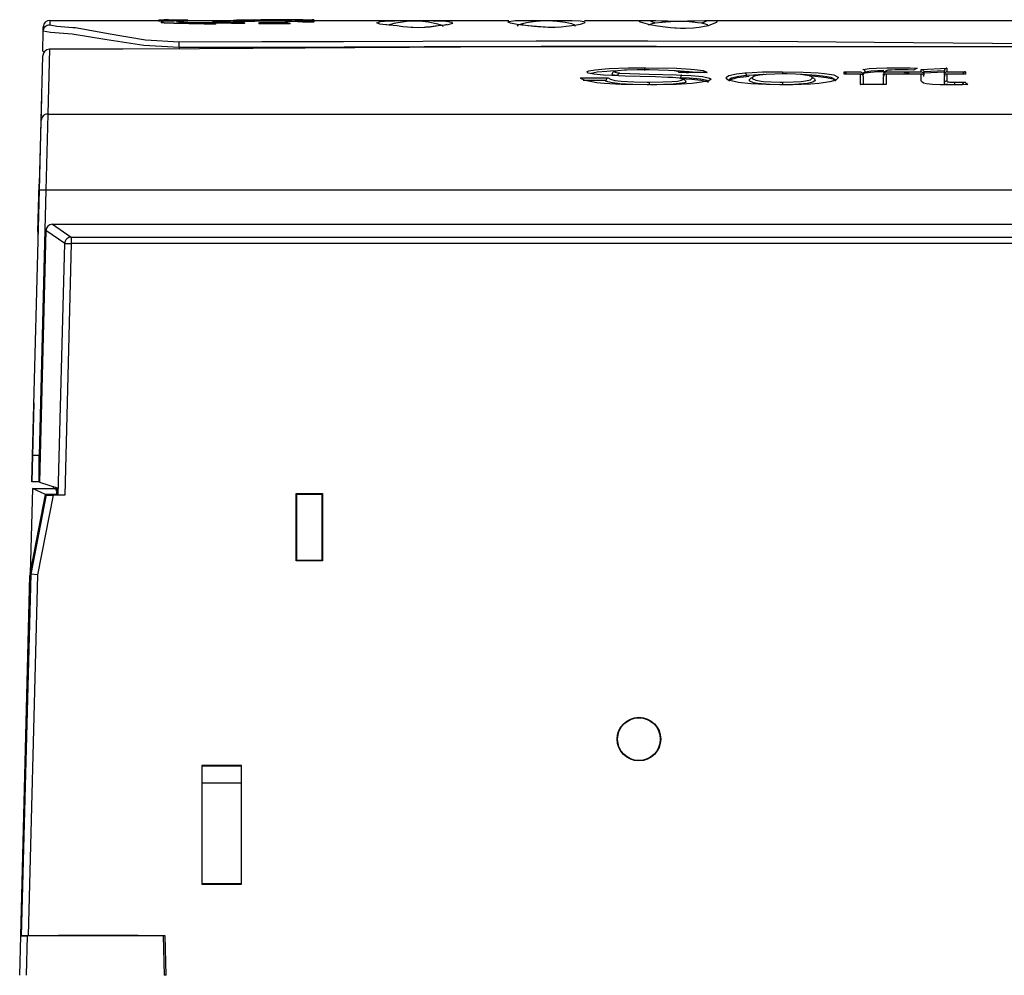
# Model space of a CAD drawing. Extents: x 969 to 1513, y 193 to 842.
# Tile 6 of 14: x 1311 to 1386, y 332 to 405. Entities that reach past the tile are written whole.
import ezdxf

# ---------------------------------------------------------------- set-up
doc = ezdxf.new("R2010")
doc.units = 0
doc.header["$MEASUREMENT"] = 0
doc.layers.get('0').update_dxf_attribs({"linetype": 'CONTINUOUS'})

msp = doc.modelspace()

# ---------------------------------------------------------------- linework, layer by layer
at = {"color": 7, "linetype": 'CONTINUOUS'}
for p, q in [((1312.609, 403.687), (1312.618, 404.022)), ((1313.117, 404.509), (1321.376, 404.509)), ((1321.376, 404.559), (1321.795, 404.559)), ((1321.544, 404.497), (1321.544, 404.447)), ((1321.55, 404.371), (1321.55, 404.321)), ((1321.55, 404.371), (1321.606, 404.36)), ((1321.606, 404.31), (1321.55, 404.321)), ((1321.606, 404.36), (1321.606, 404.31)), ((1321.606, 404.36), (1321.792, 404.346)), ((1321.792, 404.296), (1321.606, 404.31)), ((1321.773, 404.506), (1321.694, 404.513)), ((1321.792, 404.346), (1321.792, 404.296)), ((1321.792, 404.346), (1322.512, 404.319)), ((1322.512, 404.269), (1321.792, 404.296)), ((1322.013, 404.523), (1321.903, 404.532)), ((1322.116, 404.506), (1321.974, 404.504)), ((1321.992, 404.557), (1322.102, 404.559)), ((1321.992, 404.557), (1321.992, 404.525)), ((1322.013, 404.523), (1322.013, 404.504)), ((1322.102, 404.509), (1322.013, 404.508)), ((1322.102, 404.559), (1322.102, 404.509)), ((1322.219, 404.511), (1322.116, 404.506)), ((1322.366, 404.52), (1322.219, 404.511)), ((1322.243, 404.555), (1322.243, 404.513)), ((1322.243, 404.555), (1322.4, 404.555)), ((1322.4, 404.559), (1322.708, 404.559)), ((1322.512, 404.319), (1322.512, 404.269)), ((1322.512, 404.319), (1323.642, 404.289)), ((1323.642, 404.239), (1322.512, 404.269)), ((1322.574, 404.5), (1322.748, 404.512)), ((1322.574, 404.5), (1322.574, 404.45)), ((1322.748, 404.462), (1322.574, 404.45)), ((1322.708, 404.559), (1322.708, 404.558)), ((1323.272, 404.39), (1322.717, 404.392)), ((1322.748, 404.512), (1322.844, 404.516)), ((1322.748, 404.512), (1322.748, 404.462)), ((1322.844, 404.466), (1322.748, 404.462)), ((1322.844, 404.516), (1322.978, 404.517)), ((1322.844, 404.516), (1322.844, 404.466)), ((1322.942, 404.466), (1322.844, 404.466)), ((1322.942, 404.499), (1323.072, 404.488)), ((1322.942, 404.499), (1322.942, 404.449)), ((1323.072, 404.438), (1322.942, 404.449)), ((1323.072, 404.488), (1323.072, 404.438)), ((1323.159, 404.515), (1323.226, 404.509)), ((1323.241, 404.559), (1323.583, 404.559)), ((1323.579, 404.509), (1323.579, 404.459)), ((1323.583, 404.559), (1323.583, 404.559)), ((1323.583, 404.509), (1327.506, 404.509)), ((1323.584, 404.509), (1323.584, 404.559)), ((1323.642, 404.289), (1323.642, 404.239)), ((1323.642, 404.289), (1324.822, 404.265)), ((1324.822, 404.215), (1323.642, 404.239)), ((1323.667, 404.355), (1325.427, 404.339)), ((1325.528, 404.271), (1324.362, 404.3)), ((1324.822, 404.265), (1324.822, 404.215)), ((1324.822, 404.265), (1325.295, 404.259)), ((1325.295, 404.209), (1324.822, 404.215)), ((1325.427, 404.289), (1325.059, 404.292)), ((1325.295, 404.259), (1325.295, 404.209)), ((1325.427, 404.339), (1325.427, 404.289)), ((1325.427, 404.339), (1326.888, 404.321)), ((1326.888, 404.271), (1325.427, 404.289)), ((1325.687, 404.378), (1325.442, 404.377)), ((1325.614, 404.26), (1325.614, 404.21)), ((1326.01, 404.376), (1325.687, 404.378)), ((1325.702, 404.214), (1325.702, 404.264)), ((1326.806, 404.365), (1326.01, 404.376)), ((1327.545, 404.348), (1326.806, 404.365)), ((1326.888, 404.321), (1326.888, 404.271)), ((1327.037, 404.478), (1327.037, 404.428)), ((1327.385, 404.32), (1327.385, 404.27)), ((1327.734, 404.559), (1329.104, 404.559)), ((1327.734, 404.559), (1328.193, 404.557)), ((1327.766, 404.326), (1327.766, 404.276)), ((1327.87, 404.333), (1327.87, 404.282)), ((1328.652, 404.483), (1328.652, 404.433)), ((1328.955, 404.252), (1328.953, 404.257)), ((1328.955, 404.302), (1328.955, 404.252)), ((1329.25, 404.298), (1329.25, 404.248)), ((1329.25, 404.298), (1329.899, 404.297)), ((1329.899, 404.247), (1329.25, 404.248)), ((1330.119, 404.329), (1329.766, 404.328)), ((1329.899, 404.297), (1329.899, 404.247)), ((1329.899, 404.297), (1330.678, 404.294)), ((1330.678, 404.244), (1329.899, 404.247)), ((1330.626, 404.329), (1330.119, 404.329)), ((1330.678, 404.294), (1330.678, 404.244)), ((1331.175, 404.298), (1331.175, 404.248)), ((1331.349, 404.314), (1331.345, 404.315)), ((1331.348, 404.265), (1331.349, 404.264)), ((1331.489, 404.468), (1331.489, 404.418)), ((1331.489, 404.468), (1331.9, 404.448)), ((1331.9, 404.398), (1331.489, 404.418)), ((1331.896, 404.509), (1332.297, 404.509)), ((1331.9, 404.448), (1331.9, 404.398)), ((1332.297, 404.559), (1333.015, 404.559)), ((1333.122, 404.558), (1333.122, 404.508)), ((1333.122, 404.509), (1347.928, 404.509)), ((1333.122, 404.42), (1333.122, 404.37)), ((1337.922, 404.313), (1338.109, 404.39)), ((1347.865, 404.371), (1347.902, 404.431)), ((1353.659, 404.509), (1358.4, 404.509)), ((1363.185, 404.509), (1472.467, 404.509)), ((1312.569, 402.171), (1312.609, 403.687)), ((1472.494, 402.509), (1351.392, 402.509)), ((1312.458, 396.926), (1312.586, 401.828)), ((1312.569, 402.171), (1312.715, 402.142)), ((1313.086, 402.315), (1312.958, 397.407)), ((1317.823, 402.319), (1313.086, 402.315)), ((1317.814, 402.324), (1313.087, 402.322)), ((1322.922, 402.444), (1322.918, 402.335)), ((1355.748, 400.406), (1355.748, 400.405)), ((1355.748, 400.355), (1355.748, 400.405)), ((1356.184, 400.319), (1356.184, 400.317)), ((1362.964, 400.551), (1360.862, 400.551)), ((1362.944, 400.552), (1360.878, 400.552)), ((1365.951, 400.323), (1365.951, 400.322)), ((1365.951, 400.258), (1365.951, 400.322)), ((1365.951, 400.258), (1366.151, 400.272)), ((1373.345, 400.432), (1373.345, 400.603)), ((1373.345, 400.603), (1374.59, 400.603)), ((1374.59, 400.432), (1373.345, 400.432)), ((1374.609, 400.433), (1373.364, 400.433)), ((1374.59, 399.64), (1374.59, 400.432)), ((1374.789, 400.404), (1374.702, 400.404)), ((1374.769, 400.335), (1374.79, 400.335)), ((1374.79, 400.386), (1374.789, 400.404)), ((1374.79, 400.469), (1374.79, 400.386)), ((1374.79, 400.335), (1374.79, 400.386)), ((1374.955, 400.591), (1374.955, 400.591)), ((1374.955, 400.591), (1374.955, 400.589)), ((1374.955, 400.533), (1374.955, 400.589)), ((1376.345, 400.386), (1376.345, 400.455)), ((1376.346, 400.404), (1376.345, 400.386)), ((1376.345, 400.335), (1376.345, 400.386)), ((1376.345, 400.335), (1376.366, 400.335)), ((1376.434, 400.404), (1376.346, 400.404)), ((1378.082, 400.433), (1376.526, 400.433)), ((1376.545, 400.654), (1376.545, 400.603)), ((1376.545, 400.603), (1378.101, 400.603)), ((1376.545, 400.432), (1376.545, 399.64)), ((1378.101, 400.432), (1376.545, 400.432)), ((1378.101, 400.603), (1378.101, 400.432)), ((1378.107, 400.432), (1378.107, 400.603)), ((1378.107, 400.603), (1379.196, 400.603)), ((1379.196, 400.432), (1378.107, 400.432)), ((1379.215, 400.433), (1378.126, 400.433)), ((1378.896, 400.893), (1378.61, 400.742)), ((1379.196, 400.792), (1381.152, 400.889)), ((1379.196, 400.603), (1379.196, 400.792)), ((1379.196, 399.94), (1379.196, 400.432)), ((1379.395, 400.404), (1379.308, 400.404)), ((1379.376, 400.335), (1379.396, 400.335)), ((1379.396, 400.386), (1379.395, 400.404)), ((1380.953, 400.675), (1379.396, 400.598)), ((1379.396, 400.532), (1380.952, 400.61)), ((1379.396, 400.598), (1379.396, 400.583)), ((1379.396, 400.583), (1379.396, 400.386)), ((1379.396, 400.335), (1379.396, 400.386)), ((1380.952, 400.66), (1380.953, 400.675)), ((1380.952, 400.386), (1380.952, 400.66)), ((1380.953, 400.404), (1380.952, 400.386)), ((1380.952, 400.335), (1380.952, 400.386)), ((1380.952, 400.335), (1380.973, 400.335)), ((1381.04, 400.404), (1380.953, 400.404)), ((1382.533, 400.433), (1381.133, 400.433)), ((1381.152, 400.889), (1381.152, 400.603)), ((1381.152, 400.603), (1382.552, 400.603)), ((1382.552, 400.432), (1381.152, 400.432)), ((1381.152, 400.432), (1381.152, 399.934)), ((1382.552, 400.603), (1382.552, 400.432)), ((1353.362, 400.143), (1355.459, 400.143)), ((1355.283, 399.944), (1353.569, 399.944)), ((1355.282, 399.926), (1355.283, 399.944)), ((1355.282, 399.873), (1355.282, 399.926)), ((1360.955, 400.163), (1360.955, 400.164)), ((1361.349, 399.834), (1361.349, 399.836)), ((1361.349, 399.784), (1361.349, 399.834)), ((1366.172, 399.948), (1366.172, 399.948)), ((1366.172, 399.898), (1366.172, 399.948)), ((1371.151, 399.952), (1371.151, 399.953)), ((1371.151, 399.902), (1371.151, 399.952)), ((1376.545, 399.64), (1374.59, 399.64)), ((1376.523, 399.641), (1374.612, 399.641)), ((1374.79, 400.252), (1374.79, 399.641)), ((1376.345, 399.641), (1376.345, 400.252)), ((1380.952, 399.735), (1380.952, 400.252)), ((1380.952, 399.685), (1380.952, 399.735)), ((1382.528, 399.832), (1382.728, 399.642)), ((1312.477, 398.649), (1312.305, 392.081)), ((1312.503, 398.649), (1312.477, 398.649)), ((1312.958, 397.407), (1312.819, 391.634)), ((1312.958, 397.407), (1472.627, 397.407)), ((1312.319, 391.634), (1312.458, 396.926)), ((1312.211, 388.509), (1312.305, 392.081)), ((1312.305, 392.081), (1312.331, 392.081)), ((1311.792, 371.509), (1312.319, 391.634)), ((1312.819, 391.634), (1312.292, 371.509)), ((1472.766, 391.634), (1312.819, 391.634)), ((1313.305, 389.055), (1472.28, 389.055)), ((1313.305, 389.055), (1314.742, 388.08)), ((1312.238, 388.509), (1312.211, 388.509)), ((1312.225, 388.022), (1312.238, 388.509)), ((1312.805, 388.568), (1312.319, 369.508)), ((1314.243, 387.593), (1312.805, 388.568)), ((1313.743, 368.525), (1314.243, 387.593)), ((1314.243, 387.593), (1314.742, 387.58)), ((1314.742, 387.58), (1314.243, 368.52)), ((1314.742, 388.08), (1314.742, 387.58)), ((1314.742, 388.08), (1470.842, 388.08)), ((1470.842, 387.58), (1314.742, 387.58)), ((1311.897, 375.509), (1311.74, 369.509)), ((1311.74, 369.509), (1311.792, 371.509)), ((1312.292, 369.509), (1312.292, 371.509)), ((1311.792, 369.009), (1311.624, 362.56)), ((1312.292, 369.509), (1311.74, 369.509)), ((1311.792, 369.009), (1313.592, 369.009)), ((1312.781, 368.556), (1311.792, 369.009)), ((1312.319, 369.509), (1312.292, 369.509)), ((1312.319, 369.508), (1313.667, 369.055)), ((1313.392, 369.009), (1313.394, 369.147)), ((1313.591, 368.867), (1313.593, 369.08)), ((1313.654, 368.555), (1313.667, 369.055)), ((1312.783, 368.555), (1311.599, 362.423)), ((1311.624, 362.56), (1312.781, 368.556)), ((1311.689, 362.531), (1312.848, 368.525)), ((1313.357, 368.52), (1312.187, 362.476)), ((1313.654, 368.556), (1312.781, 368.556)), ((1312.848, 368.525), (1312.783, 368.555)), ((1312.783, 368.555), (1313.654, 368.555)), ((1314.243, 368.52), (1313.357, 368.52)), ((1313.662, 368.867), (1313.591, 368.867)), ((1313.743, 368.525), (1313.654, 368.555)), ((1331.792, 368.643), (1331.827, 368.608)), ((1331.792, 363.543), (1331.792, 368.643)), ((1331.792, 368.643), (1333.792, 368.643)), ((1331.827, 368.608), (1331.826, 363.576)), ((1331.827, 368.608), (1331.854, 368.581)), ((1331.827, 368.579), (1333.758, 368.579)), ((1333.758, 368.556), (1331.827, 368.556)), ((1331.854, 368.579), (1331.854, 368.581)), ((1331.854, 368.581), (1333.731, 368.581)), ((1333.758, 368.608), (1333.731, 368.581)), ((1333.731, 368.581), (1333.731, 368.579)), ((1333.792, 368.643), (1333.758, 368.608)), ((1333.759, 363.576), (1333.758, 368.608)), ((1333.792, 368.643), (1333.792, 363.543)), ((1331.826, 363.576), (1331.792, 363.543)), ((1333.792, 363.543), (1331.792, 363.543)), ((1331.826, 363.576), (1333.759, 363.576)), ((1333.759, 363.576), (1333.792, 363.543)), ((1310.904, 335.136), (1311.599, 362.423)), ((1310.971, 335.113), (1311.689, 362.531)), ((1312.187, 362.476), (1311.471, 335.109)), ((1311.599, 362.423), (1311.689, 362.531)), ((1311.624, 362.56), (1311.623, 362.546)), ((1311.689, 362.531), (1311.689, 362.531)), ((1312.187, 362.476), (1311.689, 362.531)), ((1324.675, 347.993), (1324.649, 348.019)), ((1327.649, 348.019), (1324.649, 348.019)), ((1324.649, 348.019), (1324.649, 339.019)), ((1324.675, 339.045), (1324.675, 347.993)), ((1324.675, 347.993), (1327.623, 347.993)), ((1327.623, 347.993), (1327.649, 348.019)), ((1327.623, 347.993), (1327.623, 339.045)), ((1327.649, 339.019), (1327.649, 348.019)), ((1324.675, 346.709), (1327.623, 346.709)), ((1324.675, 339.045), (1324.649, 339.019)), ((1327.623, 339.045), (1324.675, 339.045)), ((1327.623, 339.045), (1327.649, 339.019)), ((1324.649, 339.019), (1327.649, 339.019)), ((1310.826, 332.109), (1310.905, 335.109)), ((1310.904, 335.136), (1310.971, 335.113)), ((1310.905, 335.135), (1310.905, 335.109)), ((1310.905, 335.109), (1311.405, 335.109)), ((1311.405, 335.109), (1311.326, 332.109)), ((1311.471, 335.109), (1311.405, 335.109)), ((1313.767, 335.109), (1311.471, 335.109)), ((1313.766, 335.129), (1313.777, 335.119)), ((1313.766, 335.129), (1313.767, 335.109)), ((1319.818, 335.129), (1313.766, 335.129)), ((1313.767, 335.109), (1313.777, 335.119)), ((1319.818, 335.109), (1313.767, 335.109)), ((1313.777, 335.109), (1313.777, 335.119)), ((1319.808, 335.119), (1313.777, 335.119)), ((1319.818, 335.129), (1319.808, 335.119)), ((1319.808, 335.109), (1319.808, 335.119)), ((1319.808, 335.119), (1319.818, 335.109)), ((1319.818, 335.109), (1319.818, 335.129)), ((1321.848, 335.109), (1319.818, 335.109)), ((1321.714, 335.109), (1321.792, 332.109)), ((1321.926, 332.109), (1321.848, 335.109)), ((1321.926, 332.109), (1321.792, 332.109))]:
    msp.add_line(p, q, dxfattribs=at)
at = {"color": 7, "linetype": 'CONTINUOUS', "flags": 128}
for points in [[(1312.609, 403.687), (1312.621, 403.782), (1312.65, 403.874), (1312.697, 403.958), (1312.759, 404.031), (1312.835, 404.092), (1312.92, 404.136), (1313.012, 404.164), (1313.108, 404.173)], [(1313.117, 404.509), (1313.115, 404.409), (1313.108, 404.173)], [(1313.108, 404.173), (1313.64, 404.069), (1314.867, 403.978), (1315.054, 403.964), (1315.054, 403.964)], [(1321.544, 404.447), (1321.338, 404.46), (1321.341, 404.463)], [(1321.341, 404.513), (1321.465, 404.5), (1321.544, 404.497)], [(1321.341, 404.463), (1321.379, 404.47), (1321.546, 404.476)], [(1321.903, 404.532), (1321.652, 404.529), (1321.451, 404.524), (1321.416, 404.521)], [(1321.544, 404.497), (1321.762, 404.493), (1321.885, 404.492), (1322.029, 404.491), (1322.05, 404.491)], [(1322.05, 404.441), (1321.909, 404.442), (1321.785, 404.443), (1321.638, 404.445), (1321.544, 404.447)], [(1321.695, 404.38), (1321.583, 404.375), (1321.55, 404.371)], [(1321.694, 404.513), (1321.758, 404.519), (1321.846, 404.521), (1321.974, 404.523), (1322.013, 404.523)], [(1321.739, 404.558), (1321.748, 404.558), (1321.992, 404.557)], [(1322.102, 404.559), (1321.859, 404.559), (1321.795, 404.559)], [(1322.363, 404.444), (1322.274, 404.442), (1322.157, 404.441), (1322.05, 404.441)], [(1322.102, 404.555), (1322.219, 404.555), (1322.243, 404.555)], [(1322.574, 404.45), (1322.417, 404.445), (1322.363, 404.444)], [(1322.568, 404.557), (1322.855, 404.557), (1323.111, 404.557), (1323.308, 404.558)], [(1322.888, 404.526), (1322.757, 404.526), (1322.642, 404.525), (1322.571, 404.525)], [(1322.708, 404.558), (1322.884, 404.558), (1323.013, 404.559), (1323.112, 404.559), (1323.199, 404.559), (1323.241, 404.559)], [(1323.373, 404.522), (1323.154, 404.525), (1323.038, 404.526), (1322.904, 404.526), (1322.888, 404.526)], [(1322.892, 404.351), (1322.917, 404.354), (1322.953, 404.356), (1323.008, 404.357), (1323.079, 404.357)], [(1323.334, 404.33), (1323.132, 404.337), (1322.983, 404.344), (1322.892, 404.351)], [(1323.219, 404.508), (1323.199, 404.505), (1323.049, 404.5), (1322.942, 404.499)], [(1323.072, 404.488), (1323.339, 404.493), (1323.531, 404.501), (1323.579, 404.509)], [(1323.579, 404.459), (1323.548, 404.453), (1323.463, 404.447), (1323.205, 404.44), (1323.072, 404.438)], [(1323.079, 404.357), (1323.503, 404.356), (1323.667, 404.355)], [(1323.308, 404.558), (1323.553, 404.559), (1323.583, 404.559)], [(1323.579, 404.509), (1323.481, 404.519), (1323.373, 404.522)], [(1325.295, 404.259), (1325.445, 404.259), (1325.593, 404.26), (1325.614, 404.26)], [(1325.614, 404.21), (1325.468, 404.209), (1325.317, 404.209), (1325.295, 404.209)], [(1325.614, 404.26), (1325.659, 404.261), (1325.689, 404.262), (1325.702, 404.263), (1325.701, 404.264)], [(1325.7, 404.214), (1325.699, 404.213), (1325.679, 404.211), (1325.643, 404.21), (1325.614, 404.21)], [(1326.888, 404.321), (1327.105, 404.319), (1327.33, 404.32), (1327.385, 404.32)], [(1327.385, 404.27), (1327.162, 404.269), (1326.941, 404.27), (1326.888, 404.271)], [(1327.037, 404.521), (1327.276, 404.551), (1327.734, 404.559)], [(1328.193, 404.525), (1327.593, 404.512), (1327.208, 404.497), (1327.037, 404.478)], [(1327.037, 404.478), (1327.098, 404.47), (1327.167, 404.468), (1327.241, 404.466), (1327.323, 404.466), (1327.415, 404.465), (1327.549, 404.466), (1327.766, 404.467), (1328.301, 404.475), (1328.652, 404.483)], [(1328.652, 404.433), (1327.784, 404.418), (1327.521, 404.416), (1327.412, 404.415), (1327.304, 404.416), (1327.222, 404.417), (1327.145, 404.418), (1327.071, 404.422), (1327.037, 404.428)], [(1327.385, 404.32), (1327.623, 404.323), (1327.766, 404.326)], [(1327.766, 404.276), (1327.567, 404.272), (1327.385, 404.27)], [(1327.87, 404.333), (1327.733, 404.342), (1327.545, 404.348)], [(1327.766, 404.326), (1327.843, 404.329), (1327.87, 404.333)], [(1327.87, 404.282), (1327.843, 404.279), (1327.766, 404.276)], [(1328.193, 404.557), (1328.67, 404.544), (1328.585, 404.535), (1328.311, 404.527), (1328.193, 404.525)], [(1328.652, 404.483), (1329.204, 404.491), (1329.546, 404.493), (1329.929, 404.494), (1330.264, 404.492), (1330.661, 404.489), (1331.136, 404.48), (1331.489, 404.468)], [(1331.489, 404.418), (1330.965, 404.434), (1330.626, 404.439), (1330.196, 404.443), (1329.852, 404.444), (1329.507, 404.443), (1329.131, 404.44), (1328.652, 404.433)], [(1329.009, 404.312), (1328.948, 404.306), (1328.955, 404.302)], [(1328.955, 404.302), (1328.981, 404.3), (1329.025, 404.299), (1329.099, 404.298), (1329.25, 404.298)], [(1329.25, 404.248), (1329.101, 404.248), (1329.034, 404.249), (1328.98, 404.25), (1328.955, 404.252)], [(1329.323, 404.323), (1329.07, 404.315), (1329.009, 404.312)], [(1331.66, 404.558), (1331.277, 404.557), (1330.975, 404.557), (1330.629, 404.557), (1330.323, 404.557), (1329.95, 404.557), (1329.481, 404.558), (1329.104, 404.559)], [(1329.766, 404.328), (1329.428, 404.325), (1329.323, 404.323)], [(1331.188, 404.324), (1330.918, 404.328), (1330.626, 404.329)], [(1330.678, 404.294), (1330.837, 404.293), (1330.988, 404.294), (1331.115, 404.296), (1331.175, 404.298)], [(1331.175, 404.248), (1331.071, 404.245), (1330.933, 404.244), (1330.777, 404.243), (1330.678, 404.244)], [(1331.175, 404.298), (1331.323, 404.307), (1331.349, 404.314)], [(1331.349, 404.264), (1331.293, 404.254), (1331.175, 404.248)], [(1331.188, 404.274), (1331.296, 404.271), (1331.347, 404.266)], [(1332.297, 404.559), (1331.796, 404.558), (1331.66, 404.558)], [(1332.113, 404.498), (1331.777, 404.514), (1331.697, 404.526), (1331.819, 404.536), (1332.113, 404.542)], [(1331.9, 404.448), (1332.61, 404.417), (1332.763, 404.413), (1332.858, 404.411), (1332.9, 404.41), (1332.948, 404.41), (1332.979, 404.41), (1333.008, 404.41), (1333.037, 404.411), (1333.071, 404.412), (1333.116, 404.417), (1333.122, 404.42)], [(1333.122, 404.37), (1333.104, 404.365), (1333.069, 404.362), (1333.047, 404.361), (1333.015, 404.36), (1332.988, 404.36), (1332.956, 404.36), (1332.918, 404.36), (1332.86, 404.361), (1332.719, 404.364), (1332.287, 404.38), (1331.9, 404.398)], [(1332.113, 404.542), (1332.66, 404.55), (1332.985, 404.555), (1333.122, 404.558)], [(1333.122, 404.42), (1332.988, 404.446), (1332.718, 404.469), (1332.113, 404.498)], [(1333.122, 404.508), (1332.984, 404.505), (1332.658, 404.499), (1332.22, 404.493)], [(1333.122, 404.558), (1333.075, 404.559), (1333.015, 404.559)], [(1340.525, 403.964), (1340.524, 403.964), (1340.232, 403.989), (1339.888, 404.027), (1339.454, 404.082), (1338.827, 404.139), (1338.149, 404.229), (1337.922, 404.313)], [(1338.109, 404.39), (1338.193, 404.424), (1338.804, 404.466), (1339.246, 404.478), (1339.931, 404.488), (1340.323, 404.491), (1340.634, 404.492), (1340.967, 404.492), (1341.248, 404.491), (1341.642, 404.488), (1342.192, 404.48), (1342.776, 404.463), (1343.146, 404.441), (1343.563, 404.379), (1343.569, 404.372)], [(1338.911, 404.135), (1338.637, 404.164), (1338.356, 404.206), (1338.356, 404.205)], [(1342.946, 404.009), (1342.88, 404.109), (1342.539, 404.226), (1341.8, 404.374), (1341.396, 404.425), (1341.115, 404.447), (1340.915, 404.454), (1340.755, 404.456), (1340.681, 404.455), (1340.46, 404.446), (1340.18, 404.425), (1339.675, 404.357), (1339.334, 404.295), (1338.843, 404.176), (1338.798, 404.147)], [(1343.569, 404.372), (1343.65, 404.283), (1343.294, 404.177), (1342.559, 404.084), (1341.969, 403.998), (1341.569, 403.961), (1341.569, 403.961), (1341.569, 403.961)], [(1343.223, 404.185), (1343.223, 404.186), (1343.069, 404.156), (1342.817, 404.127), (1342.329, 404.067), (1341.826, 404.002), (1341.64, 403.987)], [(1353.629, 404.423), (1353.695, 404.324), (1353.321, 404.185), (1352.928, 404.116), (1352.282, 404.037), (1351.888, 403.992), (1351.335, 403.956), (1350.91, 403.96), (1350.517, 403.984), (1350.133, 404.022), (1349.829, 404.055), (1349.417, 404.094), (1348.545, 404.195), (1348.051, 404.291), (1347.865, 404.371), (1347.865, 404.371)], [(1347.902, 404.431), (1347.903, 404.433), (1348.427, 404.49), (1348.894, 404.503), (1349.682, 404.508), (1350.102, 404.509), (1350.449, 404.509), (1350.764, 404.509), (1351.084, 404.509), (1351.442, 404.509), (1351.911, 404.508), (1352.716, 404.502), (1353.334, 404.476), (1353.625, 404.429), (1353.629, 404.423)], [(1352.981, 404.045), (1352.931, 404.15), (1352.694, 404.235), (1352.199, 404.338), (1351.592, 404.426), (1351.253, 404.456), (1350.999, 404.469), (1350.832, 404.472), (1350.773, 404.472), (1350.597, 404.469), (1350.549, 404.468), (1350.303, 404.454), (1349.999, 404.426), (1349.405, 404.342), (1349.034, 404.272), (1348.601, 404.145), (1348.567, 404.079), (1348.567, 404.079)], [(1351.717, 403.998), (1351.425, 403.976), (1351.031, 403.969), (1350.686, 403.982), (1350.354, 404.007), (1350.025, 404.04), (1349.699, 404.072), (1349.354, 404.102), (1349.028, 404.136), (1348.91, 404.152)], [(1357.916, 404.376), (1357.821, 404.408), (1357.884, 404.486), (1358.11, 404.505), (1358.4, 404.509)], [(1363.48, 404.26), (1363.052, 404.101), (1362.35, 403.967), (1361.923, 403.925), (1361.328, 403.893), (1360.949, 403.896), (1360.614, 403.913), (1360.524, 403.92), (1360.173, 403.95), (1359.792, 403.989), (1359.201, 404.071), (1358.623, 404.176), (1358.261, 404.261), (1357.916, 404.376)], [(1358.4, 404.509), (1359.084, 404.492), (1359.464, 404.479), (1359.982, 404.465), (1360.326, 404.459), (1360.729, 404.456), (1361.095, 404.457), (1361.477, 404.463), (1361.969, 404.474), (1362.782, 404.501), (1363.185, 404.509), (1363.185, 404.509)], [(1358.4, 404.509), (1358.483, 404.505), (1358.565, 404.494), (1358.646, 404.476), (1358.725, 404.452), (1358.802, 404.42), (1358.876, 404.382), (1358.947, 404.337), (1359.013, 404.287)], [(1359.013, 404.287), (1358.775, 404.244), (1358.493, 404.132)], [(1362.571, 404.287), (1362.251, 404.33), (1361.635, 404.388), (1361.278, 404.41), (1361.006, 404.419), (1360.824, 404.421), (1360.747, 404.421), (1360.555, 404.418), (1360.462, 404.416), (1360.217, 404.405), (1359.837, 404.379), (1359.551, 404.353), (1359.013, 404.287)], [(1362.571, 404.287), (1362.638, 404.337), (1362.709, 404.382), (1362.783, 404.42), (1362.859, 404.452), (1362.939, 404.476), (1363.02, 404.494), (1363.102, 404.505), (1363.185, 404.509)], [(1362.997, 404.114), (1363.02, 404.172), (1362.571, 404.287)], [(1363.185, 404.509), (1363.185, 404.509), (1363.731, 404.466), (1363.682, 404.335), (1363.48, 404.26)], [(1322.922, 402.444), (1320.246, 402.595), (1317.272, 403.053), (1314.798, 403.466), (1313.171, 403.583), (1312.609, 403.687)], [(1315.054, 403.964), (1315.054, 403.964), (1315.187, 403.951), (1317.537, 403.519), (1320.365, 403.044), (1322.912, 402.89)], [(1341.569, 403.961), (1341.569, 403.961), (1341.499, 403.956), (1341.039, 403.944), (1340.634, 403.957), (1340.525, 403.964), (1340.525, 403.964)], [(1351.392, 402.508), (1348.414, 402.505), (1344.261, 402.488), (1340.388, 402.462), (1336.236, 402.426), (1332.469, 402.394), (1328.531, 402.364), (1324.451, 402.34), (1318.68, 402.32), (1317.823, 402.319)], [(1322.912, 402.89), (1329.183, 402.896), (1335.376, 402.916), (1341.4, 402.941), (1350.001, 402.964), (1358.474, 402.958), (1366.968, 402.922), (1375.629, 402.856), (1384.614, 402.782), (1393.764, 402.727), (1403.032, 402.691), (1412.373, 402.678), (1422.151, 402.679), (1431.892, 402.691), (1441.538, 402.723), (1456.24, 402.808), (1461.083, 402.829), (1465.917, 402.847), (1470.871, 402.873)], [(1322.922, 402.444), (1322.922, 402.513), (1322.921, 402.581), (1322.92, 402.646), (1322.919, 402.707), (1322.918, 402.763), (1322.916, 402.813), (1322.914, 402.855), (1322.912, 402.89)], [(1362.781, 402.509), (1359.129, 402.524), (1350.376, 402.528), (1341.495, 402.501), (1335.444, 402.472), (1329.222, 402.45), (1322.922, 402.444)], [(1313.086, 402.314), (1313.086, 402.315), (1313.086, 402.315), (1313.086, 402.315)], [(1353.837, 400.594), (1353.978, 400.682), (1354.459, 400.77), (1355.234, 400.838), (1355.528, 400.854), (1356.98, 400.899), (1358.249, 400.909)], [(1355.737, 400.323), (1355.107, 400.361), (1354.376, 400.431), (1353.952, 400.516), (1353.837, 400.594)], [(1356.163, 400.672), (1355.626, 400.655), (1355.349, 400.638), (1354.622, 400.571), (1354.169, 400.483), (1354.157, 400.475)], [(1359.978, 400.186), (1359.056, 400.217), (1357.875, 400.249), (1356.752, 400.282), (1355.737, 400.323)], [(1355.949, 400.605), (1355.938, 400.604), (1355.905, 400.6), (1355.843, 400.575), (1355.793, 400.53), (1355.76, 400.472), (1355.748, 400.406)], [(1356.184, 400.317), (1356.183, 400.317), (1356.115, 400.324), (1355.915, 400.347), (1355.8, 400.371), (1355.752, 400.399), (1355.748, 400.406)], [(1358.316, 400.752), (1357.649, 400.748), (1356.873, 400.73), (1356.683, 400.721), (1356.203, 400.68), (1356.005, 400.642), (1355.949, 400.605)], [(1355.949, 400.605), (1355.952, 400.598), (1355.993, 400.57), (1356.093, 400.546), (1356.264, 400.523), (1356.322, 400.517)], [(1356.322, 400.517), (1356.316, 400.516), (1356.301, 400.513), (1356.257, 400.487), (1356.22, 400.443), (1356.195, 400.385), (1356.184, 400.319)], [(1356.322, 400.517), (1357.102, 400.478), (1358.567, 400.436), (1360.648, 400.378), (1361.036, 400.362)], [(1358.25, 400.71), (1358.25, 400.776), (1358.25, 400.835), (1358.25, 400.88), (1358.249, 400.905), (1358.249, 400.908), (1358.249, 400.909)], [(1358.249, 400.909), (1358.311, 400.909), (1360.638, 400.872), (1361.731, 400.814), (1362.012, 400.79), (1362.656, 400.698), (1362.934, 400.59), (1362.964, 400.551)], [(1360.862, 400.551), (1360.731, 400.62), (1360.458, 400.674), (1360.044, 400.713), (1359.279, 400.743), (1358.556, 400.751), (1358.316, 400.752)], [(1362.118, 400.552), (1361.864, 400.591), (1361.599, 400.615), (1360.561, 400.673), (1360.45, 400.675)], [(1360.787, 400.591), (1361.361, 400.568), (1361.539, 400.552)], [(1361.036, 400.362), (1361.03, 400.361), (1361.025, 400.358), (1360.999, 400.333), (1360.978, 400.288), (1360.962, 400.23), (1360.955, 400.164)], [(1361.036, 400.362), (1361.742, 400.325), (1362.617, 400.245), (1363.146, 400.136), (1363.259, 400.053), (1363.261, 400.042)], [(1362.944, 400.55), (1362.962, 400.551), (1362.964, 400.551)], [(1364.416, 400.146), (1364.433, 400.2), (1364.599, 400.316), (1365.19, 400.452), (1365.818, 400.521)], [(1365.951, 400.322), (1365.357, 400.253), (1364.793, 400.117), (1364.633, 400.001), (1364.616, 399.948), (1364.616, 399.948)], [(1364.616, 399.897), (1364.678, 399.999), (1365.228, 400.172), (1365.951, 400.258)], [(1365.818, 400.521), (1366.387, 400.561), (1367.155, 400.595), (1367.916, 400.613), (1368.667, 400.618)], [(1365.951, 400.323), (1365.94, 400.389), (1365.916, 400.447), (1365.88, 400.492), (1365.838, 400.517), (1365.826, 400.52), (1365.818, 400.521)], [(1367.294, 400.398), (1367.221, 400.396), (1366.491, 400.362), (1365.951, 400.323), (1365.951, 400.323), (1365.951, 400.323)], [(1368.666, 400.447), (1368.1, 400.441), (1367.444, 400.412), (1366.927, 400.363), (1366.52, 400.277), (1366.372, 400.147)], [(1368.667, 400.618), (1368.667, 400.616), (1368.667, 400.614), (1368.667, 400.588), (1368.666, 400.544), (1368.666, 400.485), (1368.666, 400.419)], [(1370.951, 400.152), (1370.95, 400.156), (1370.826, 400.269), (1370.544, 400.34), (1370.049, 400.399), (1369.674, 400.424), (1369.029, 400.444), (1368.666, 400.447)], [(1368.667, 400.618), (1370.244, 400.593), (1371.376, 400.531), (1371.859, 400.485), (1372.568, 400.368), (1372.899, 400.192), (1372.906, 400.159)], [(1372.706, 399.961), (1372.706, 399.961), (1372.699, 399.993), (1372.381, 400.169), (1371.707, 400.286), (1371.247, 400.332), (1370.175, 400.394), (1370.074, 400.396)], [(1370.716, 400.297), (1371.187, 400.272), (1372.006, 400.185), (1372.521, 400.068), (1372.706, 399.91)], [(1373.345, 400.603), (1373.347, 400.603), (1373.38, 400.597), (1373.458, 400.558), (1373.507, 400.506), (1373.531, 400.459), (1373.538, 400.433)], [(1373.345, 400.432), (1373.347, 400.432), (1373.364, 400.431)], [(1374.59, 400.603), (1374.592, 400.603), (1374.624, 400.597), (1374.703, 400.558), (1374.752, 400.506), (1374.776, 400.459), (1374.789, 400.404)], [(1374.59, 400.432), (1374.592, 400.432), (1374.657, 400.427), (1374.724, 400.393), (1374.764, 400.347), (1374.783, 400.303), (1374.79, 400.252)], [(1374.769, 400.789), (1374.787, 400.793), (1375.242, 400.85), (1375.812, 400.885), (1376.602, 400.905), (1377.288, 400.909)], [(1374.955, 400.591), (1374.942, 400.657), (1374.91, 400.715), (1374.862, 400.76), (1374.803, 400.785), (1374.777, 400.789), (1374.769, 400.789)], [(1374.955, 400.589), (1374.955, 400.589), (1374.87, 400.562), (1374.821, 400.531), (1374.795, 400.497), (1374.79, 400.469)], [(1374.79, 400.419), (1374.796, 400.448), (1374.819, 400.477), (1374.865, 400.506), (1374.955, 400.533)], [(1376.352, 400.698), (1375.901, 400.686), (1375.379, 400.651), (1374.955, 400.591), (1374.955, 400.591), (1374.955, 400.591)], [(1374.955, 400.533), (1375.353, 400.586), (1375.944, 400.622), (1376.452, 400.634)], [(1376.545, 400.432), (1376.543, 400.432), (1376.478, 400.427), (1376.411, 400.393), (1376.371, 400.347), (1376.352, 400.303), (1376.345, 400.252)], [(1376.346, 400.404), (1376.359, 400.459), (1376.383, 400.506), (1376.432, 400.558), (1376.511, 400.597), (1376.543, 400.603), (1376.545, 400.603)], [(1377.552, 400.752), (1377.284, 400.751), (1376.943, 400.744), (1376.747, 400.733), (1376.593, 400.71), (1376.479, 400.669), (1376.349, 400.499)], [(1377.575, 400.752), (1377.229, 400.75), (1376.952, 400.743), (1376.774, 400.734), (1376.668, 400.721), (1376.568, 400.688), (1376.545, 400.654)], [(1377.288, 400.909), (1377.47, 400.909), (1378.002, 400.906), (1378.357, 400.901), (1378.709, 400.896), (1378.896, 400.893)], [(1378.61, 400.742), (1378.215, 400.748), (1377.993, 400.75), (1377.768, 400.751), (1377.575, 400.752)], [(1377.909, 400.433), (1377.915, 400.459), (1377.939, 400.506), (1377.988, 400.558), (1378.067, 400.597), (1378.099, 400.603), (1378.101, 400.603)], [(1378.101, 400.432), (1378.099, 400.432), (1378.082, 400.431)], [(1378.107, 400.603), (1378.109, 400.603), (1378.142, 400.597), (1378.22, 400.558), (1378.269, 400.506), (1378.294, 400.459), (1378.3, 400.433)], [(1378.126, 400.431), (1378.109, 400.432), (1378.107, 400.432)], [(1379.196, 400.792), (1379.199, 400.792), (1379.259, 400.779), (1379.317, 400.746), (1379.358, 400.701), (1379.385, 400.649), (1379.396, 400.598)], [(1379.196, 400.603), (1379.198, 400.603), (1379.231, 400.597), (1379.309, 400.558), (1379.358, 400.506), (1379.383, 400.459), (1379.395, 400.404)], [(1379.396, 400.252), (1379.389, 400.303), (1379.37, 400.347), (1379.331, 400.393), (1379.263, 400.427), (1379.198, 400.432), (1379.196, 400.432)], [(1381.152, 400.432), (1381.15, 400.432), (1381.085, 400.427), (1381.017, 400.393), (1380.978, 400.347), (1380.959, 400.303), (1380.952, 400.252)], [(1381.152, 400.889), (1381.15, 400.889), (1381.094, 400.872), (1381.013, 400.812), (1380.976, 400.758), (1380.959, 400.714), (1380.953, 400.675)], [(1381.152, 400.603), (1381.15, 400.603), (1381.117, 400.597), (1381.039, 400.558), (1380.99, 400.506), (1380.965, 400.459), (1380.953, 400.404)], [(1382.552, 400.603), (1382.55, 400.603), (1382.518, 400.597), (1382.439, 400.558), (1382.39, 400.506), (1382.366, 400.459), (1382.36, 400.433)], [(1382.552, 400.432), (1382.55, 400.432), (1382.533, 400.431)], [(1358.655, 399.622), (1356.452, 399.656), (1355.156, 399.729), (1354.59, 399.784), (1353.71, 399.938), (1353.386, 400.09), (1353.362, 400.143)], [(1358.578, 399.626), (1358.41, 399.627), (1357.329, 399.646), (1356.329, 399.701), (1355.783, 399.76), (1355.432, 399.842), (1355.282, 399.926)], [(1355.459, 400.143), (1355.457, 400.143), (1355.432, 400.138), (1355.364, 400.101), (1355.318, 400.049), (1355.295, 400), (1355.283, 399.944)], [(1355.459, 400.143), (1355.625, 400.041), (1355.951, 399.958), (1356.452, 399.899), (1357.392, 399.845), (1358.418, 399.826), (1358.579, 399.825)], [(1361.349, 399.836), (1361.348, 399.834), (1361.212, 399.769), (1360.853, 399.711), (1360.394, 399.674), (1359.649, 399.641), (1358.578, 399.626)], [(1358.579, 399.825), (1358.579, 399.823), (1358.579, 399.822), (1358.579, 399.796), (1358.578, 399.751), (1358.578, 399.693), (1358.578, 399.626)], [(1358.579, 399.825), (1359.597, 399.84), (1360.288, 399.872), (1360.704, 399.91), (1361.027, 399.967), (1361.149, 400.034)], [(1363.261, 400.042), (1363.099, 399.93), (1362.535, 399.811), (1361.836, 399.732), (1360.605, 399.658), (1359.147, 399.624), (1358.655, 399.622)], [(1361.149, 400.034), (1361.142, 400.047), (1361.05, 400.091), (1360.83, 400.129), (1360.34, 400.168), (1359.978, 400.186)], [(1363.061, 399.844), (1363.061, 399.844), (1362.953, 399.937), (1362.458, 400.046), (1361.634, 400.126), (1360.955, 400.163)], [(1360.955, 400.095), (1361.795, 400.047), (1362.493, 399.979), (1362.949, 399.883), (1363.036, 399.813)], [(1361.349, 399.836), (1361.338, 399.901), (1361.305, 399.96), (1361.254, 400.004), (1361.192, 400.029), (1361.158, 400.033), (1361.149, 400.034)], [(1368.667, 399.622), (1367.447, 399.639), (1366.275, 399.698), (1365.34, 399.796), (1364.68, 399.94), (1364.542, 400), (1364.416, 400.146)], [(1366.172, 399.948), (1366.184, 400.014), (1366.216, 400.073), (1366.266, 400.117), (1366.329, 400.142), (1366.358, 400.146), (1366.372, 400.147)], [(1368.666, 399.626), (1368.488, 399.627), (1367.741, 399.644), (1367.093, 399.685), (1366.923, 399.702), (1366.479, 399.77), (1366.189, 399.901), (1366.172, 399.948)], [(1366.372, 400.147), (1366.388, 400.1), (1366.662, 399.969), (1367.07, 399.9), (1367.226, 399.884), (1367.817, 399.843), (1368.499, 399.826), (1368.667, 399.825)], [(1371.151, 399.953), (1371.149, 399.945), (1370.984, 399.812), (1370.578, 399.724), (1370.236, 399.686), (1369.577, 399.644), (1368.666, 399.626)], [(1368.667, 399.825), (1368.667, 399.823), (1368.667, 399.822), (1368.666, 399.796), (1368.666, 399.751), (1368.666, 399.693), (1368.666, 399.626)], [(1372.906, 400.159), (1372.906, 400.154), (1372.725, 399.968), (1372.26, 399.84), (1371.439, 399.732), (1370.79, 399.683), (1369.469, 399.63), (1368.667, 399.622)], [(1368.667, 399.825), (1369.501, 399.842), (1370.102, 399.885), (1370.416, 399.923), (1370.792, 400.011), (1370.951, 400.152)], [(1370.951, 400.152), (1370.964, 400.151), (1370.994, 400.147), (1371.056, 400.122), (1371.106, 400.077), (1371.139, 400.019), (1371.151, 399.953)], [(1374.59, 399.64), (1374.592, 399.64), (1374.612, 399.639)], [(1376.545, 399.64), (1376.543, 399.64), (1376.523, 399.639)], [(1381.41, 399.622), (1380.631, 399.631), (1380.058, 399.656), (1379.61, 399.699), (1379.363, 399.748), (1379.213, 399.862), (1379.196, 399.94)], [(1380.952, 399.735), (1380.963, 399.801), (1380.996, 399.86), (1381.046, 399.904), (1381.108, 399.929), (1381.116, 399.931), (1381.152, 399.934)], [(1381.322, 399.633), (1381.23, 399.636), (1381.096, 399.646), (1381.076, 399.649), (1381.002, 399.661), (1380.968, 399.685), (1380.953, 399.724), (1380.952, 399.735)], [(1381.152, 399.934), (1381.153, 399.923), (1381.167, 399.884), (1381.197, 399.86), (1381.243, 399.847), (1381.257, 399.845), (1381.348, 399.835), (1381.467, 399.829), (1381.744, 399.825)], [(1382.728, 399.642), (1382.336, 399.633), (1382.308, 399.632), (1381.993, 399.627), (1381.704, 399.623), (1381.41, 399.622)], [(1381.742, 399.626), (1381.742, 399.693), (1381.742, 399.751), (1381.743, 399.796), (1381.743, 399.822), (1381.743, 399.823), (1381.744, 399.825)], [(1381.744, 399.825), (1381.861, 399.826), (1382.035, 399.827), (1382.194, 399.828), (1382.353, 399.83), (1382.528, 399.832)], [(1382.353, 399.631), (1382.365, 399.686), (1382.388, 399.733), (1382.432, 399.787), (1382.503, 399.826), (1382.526, 399.831), (1382.528, 399.832)], [(1312.958, 397.407), (1312.862, 397.398), (1312.769, 397.371), (1312.684, 397.327), (1312.609, 397.267), (1312.547, 397.195), (1312.5, 397.111), (1312.47, 397.021), (1312.458, 396.926)], [(1312.819, 391.634), (1312.722, 391.636), (1312.628, 391.638), (1312.542, 391.639), (1312.466, 391.639), (1312.404, 391.639), (1312.358, 391.638), (1312.329, 391.636), (1312.319, 391.634)], [(1314.742, 388.08), (1314.647, 388.07), (1314.554, 388.043), (1314.469, 387.998), (1314.394, 387.938), (1314.332, 387.864), (1314.285, 387.78), (1314.255, 387.689), (1314.243, 387.593)], [(1312.292, 371.509), (1312.101, 371.509), (1311.939, 371.509), (1311.83, 371.509), (1311.792, 371.509)], [(1312.848, 368.525), (1312.86, 368.524), (1312.89, 368.523), (1312.937, 368.522), (1313.001, 368.522), (1313.077, 368.521), (1313.164, 368.521), (1313.259, 368.52), (1313.357, 368.52)], [(1314.243, 368.52), (1314.147, 368.52), (1314.055, 368.521), (1313.97, 368.521), (1313.894, 368.522), (1313.832, 368.522), (1313.785, 368.523), (1313.755, 368.524), (1313.743, 368.525)], [(1311.471, 335.109), (1311.375, 335.109), (1311.282, 335.109), (1311.197, 335.109), (1311.122, 335.11), (1311.059, 335.111), (1311.012, 335.111), (1310.982, 335.112), (1310.971, 335.113)]]:
    msp.add_lwpolyline(points, dxfattribs=at)
at = {"color": 7, "linetype": 'CONTINUOUS'}
for centre, radius in [((1357.792, 350.019), 1.65), ((1357.792, 350.018), 1.62)]:
    msp.add_circle(centre, radius, dxfattribs=at)
for centre, radius, start, end in [((1313.117, 404.009), 0.5, 90, 178.5), ((1322.992, 398.063), 6.454, 88.51528, 90.12264), ((1313.086, 401.815), 0.5, 89.9863, 178.48787), ((1313.086, 401.82), 0.5, 90.05461, 178.50017), ((1313.304, 388.555), 0.5, 89.99413, 178.55905)]:
    msp.add_arc(centre, radius, start, end, dxfattribs=at)

doc.saveas('drawing.dxf')
